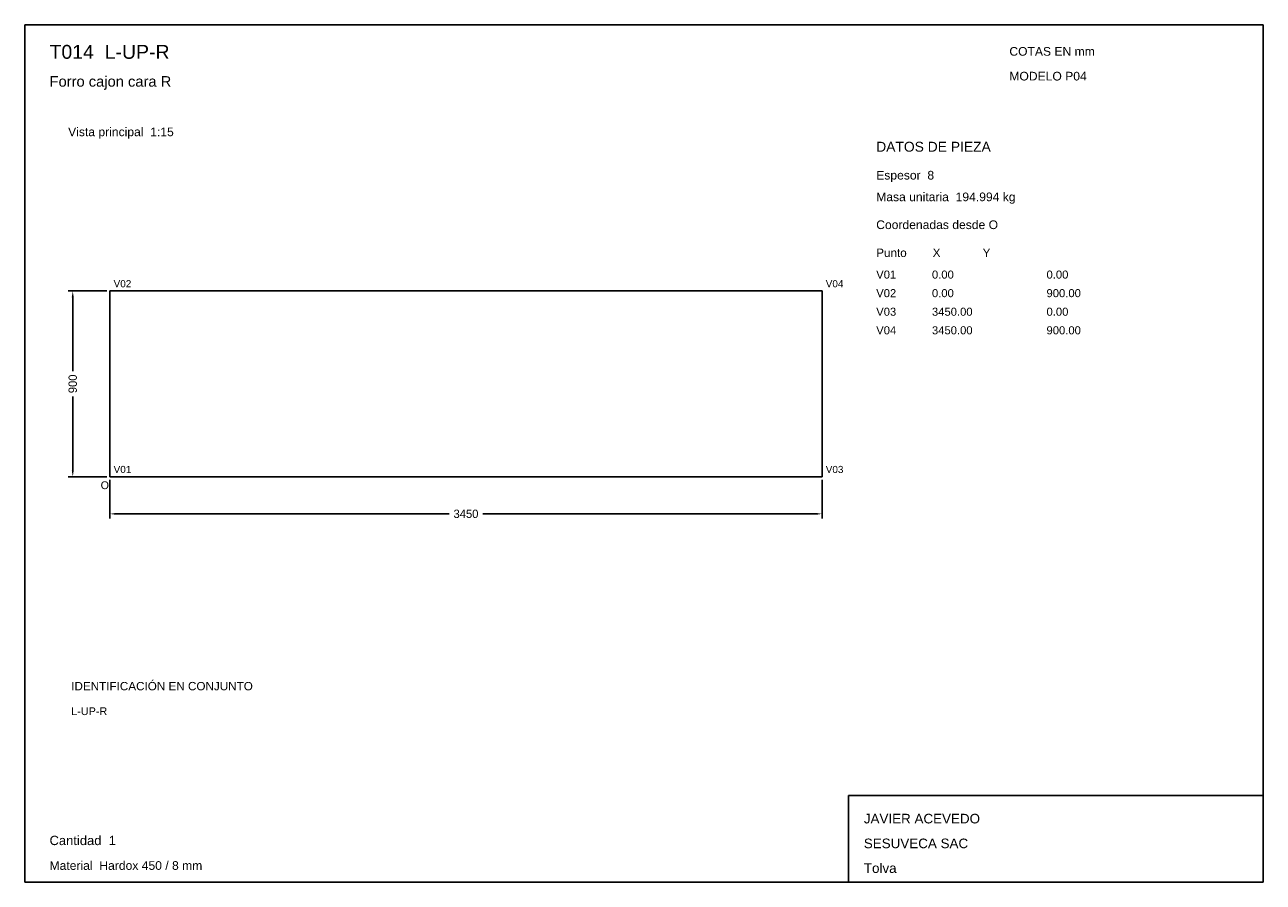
# Model space of a CAD drawing. Header units: millimetres. Extents: x 10 to 410, y 10 to 287.
import ezdxf

# ---------------------------------------------------------------- set-up
doc = ezdxf.new("R2010")
doc.units = ezdxf.units.MM
doc.styles.add('ARIAL', font='arial.ttf')
doc.dimstyles.get("Standard").update_dxf_attribs({"dimtxt": 2.5, "dimasz": 2.5, "dimexe": 1.25, "dimexo": 0.625, "dimtad": 1, "dimcen": 2.5, "dimazin": 3, "dimtfac": 1, "dimtmove": 0, "dimatfit": 3})

# ---------------------------------------------------------------- blocks, each defined once
blk = doc.blocks.new('_CLOSEDFILLED')
at = {"color": 0, "linetype": 'BYBLOCK'}
blk.add_solid([(-1, 0.16), (0, 0), (-1, -0.16)], dxfattribs=at)
blk = doc.blocks.new('*D1')
for p, q in [((37.5, 140), (37.5, 127.5)), ((267.5, 140), (267.5, 127.5)), ((39.5, 129), (147.1, 129)), ((157.9, 129), (265.5, 129))]:
    blk.add_line(p, q)
at = {"layer": 'Defpoints'}
for p in [(37.5, 141), (267.5, 141), (37.5, 129)]:
    blk.add_point(p, dxfattribs=at)
at = {"xscale": 2, "yscale": 2, "rotation": 180}
blk.add_blockref('_CLOSEDFILLED', (37.5, 129), dxfattribs=at)
at = {"xscale": 2, "yscale": 2}
blk.add_blockref('_CLOSEDFILLED', (267.5, 129), dxfattribs=at)
at = {"insert": (152.5, 129), "char_height": 2.7, "attachment_point": 5}
blk.add_mtext('3450', dxfattribs=at)
blk = doc.blocks.new('*D2')
for p, q in [((36.5, 201), (24, 201)), ((25.5, 175.05), (25.5, 199)), ((25.5, 143), (25.5, 166.95)), ((36.5, 141), (24, 141))]:
    blk.add_line(p, q)
at = {"layer": 'Defpoints'}
for p in [(37.5, 201), (25.5, 141), (37.5, 141)]:
    blk.add_point(p, dxfattribs=at)
at = {"xscale": 2, "yscale": 2}
for p, rotation in [((25.5, 201), 90), ((25.5, 141), 270)]:
    blk.add_blockref('_CLOSEDFILLED', p, dxfattribs=dict(at, rotation=rotation))
at = {"insert": (25.5, 171), "char_height": 2.7, "attachment_point": 5, "rotation": 90}
blk.add_mtext('900', dxfattribs=at)

msp = doc.modelspace()

# ---------------------------------------------------------------- linework, layer by layer
for p, q in [((410, 287), (10, 287)), ((10, 287), (10, 10)), ((410, 10), (410, 287)), ((410, 38), (276, 38)), ((276, 38), (276, 10)), ((410, 10), (410, 38)), ((10, 10), (410, 10)), ((276, 10), (410, 10))]:
    msp.add_line(p, q)
for points in [[(37.5, 201), (267.5, 201), (267.5, 201)], [(37.5, 141), (37.5, 201), (37.5, 201)], [(267.5, 201), (267.5, 141), (267.5, 141)], [(267.5, 141), (37.5, 141), (37.5, 141)]]:
    msp.add_lwpolyline(points)

# ---------------------------------------------------------------- texts
at = {"style": 'ARIAL'}
for s, height, p in [('T014  L-UP-R', 4.5, (18, 276)), ('COTAS EN mm', 2.8, (328, 277)), ('Forro cajon cara R', 3.4, (18, 267)), ('MODELO P04', 2.8, (328, 269)), ('Vista principal  1:15', 2.8, (24, 251)), ('DATOS DE PIEZA', 3.2, (285, 246)), ('Espesor  8', 2.8, (285, 237)), ('Masa unitaria  194.994 kg', 2.8, (285, 230)), ('Coordenadas desde O', 2.8, (285, 221)), ('Punto        X             Y', 2.7, (285, 212)), ('V02', 2.3, (38.7, 202.2)), ('V04', 2.3, (268.7, 202.2)), ('V01', 2.6, (285, 205)), ('0.00', 2.6, (303, 205)), ('0.00', 2.6, (340, 205)), ('V02', 2.6, (285, 199)), ('0.00', 2.6, (303, 199)), ('900.00', 2.6, (340, 199)), ('V03', 2.6, (285, 193)), ('3450.00', 2.6, (303, 193)), ('0.00', 2.6, (340, 193)), ('V04', 2.6, (285, 187)), ('3450.00', 2.6, (303, 187)), ('900.00', 2.6, (340, 187)), ('V01', 2.3, (38.7, 142.2)), ('V03', 2.3, (268.7, 142.2)), ('O', 2.5, (34.5, 137)), ('IDENTIFICACIÓN EN CONJUNTO', 2.7, (25, 72)), ('L-UP-R', 2.5, (25, 64)), ('JAVIER ACEVEDO', 3.1, (281, 29)), ('Cantidad  1', 3, (18, 22)), ('SESUVECA SAC', 3.1, (281, 21)), ('Material  Hardox 450 / 8 mm', 2.8, (18, 14)), ('Tolva', 3.1, (281, 13))]:
    msp.add_text(s, height=height, dxfattribs=at).set_placement(p)

# ---------------------------------------------------------------- dimensions: what is measured, and where the dimension line sits
dim = msp.add_linear_dim(base=(25.5, 141), p1=(37.5, 141), p2=(37.5, 201), angle=90, dimstyle='Standard', override={"dimtxt": 2.7, "dimasz": 2, "dimexe": 1.5, "dimexo": 1, "dimgap": 1, "dimdec": 2, "dimlfac": 15, "dimzin": 8})
dim.commit()
dim.dimension.update_dxf_attribs({"geometry": '*D2', "text_midpoint": (25.5, 171)})
dim = msp.add_linear_dim(base=(37.5, 129), p1=(37.5, 141), p2=(267.5, 141), dimstyle='Standard', override={"dimtxt": 2.7, "dimasz": 2, "dimexe": 1.5, "dimexo": 1, "dimgap": 1, "dimdec": 2, "dimlfac": 15, "dimzin": 8})
dim.commit()
dim.dimension.update_dxf_attribs({"geometry": '*D1', "text_midpoint": (152.5, 129)})

doc.saveas('drawing.dxf')
